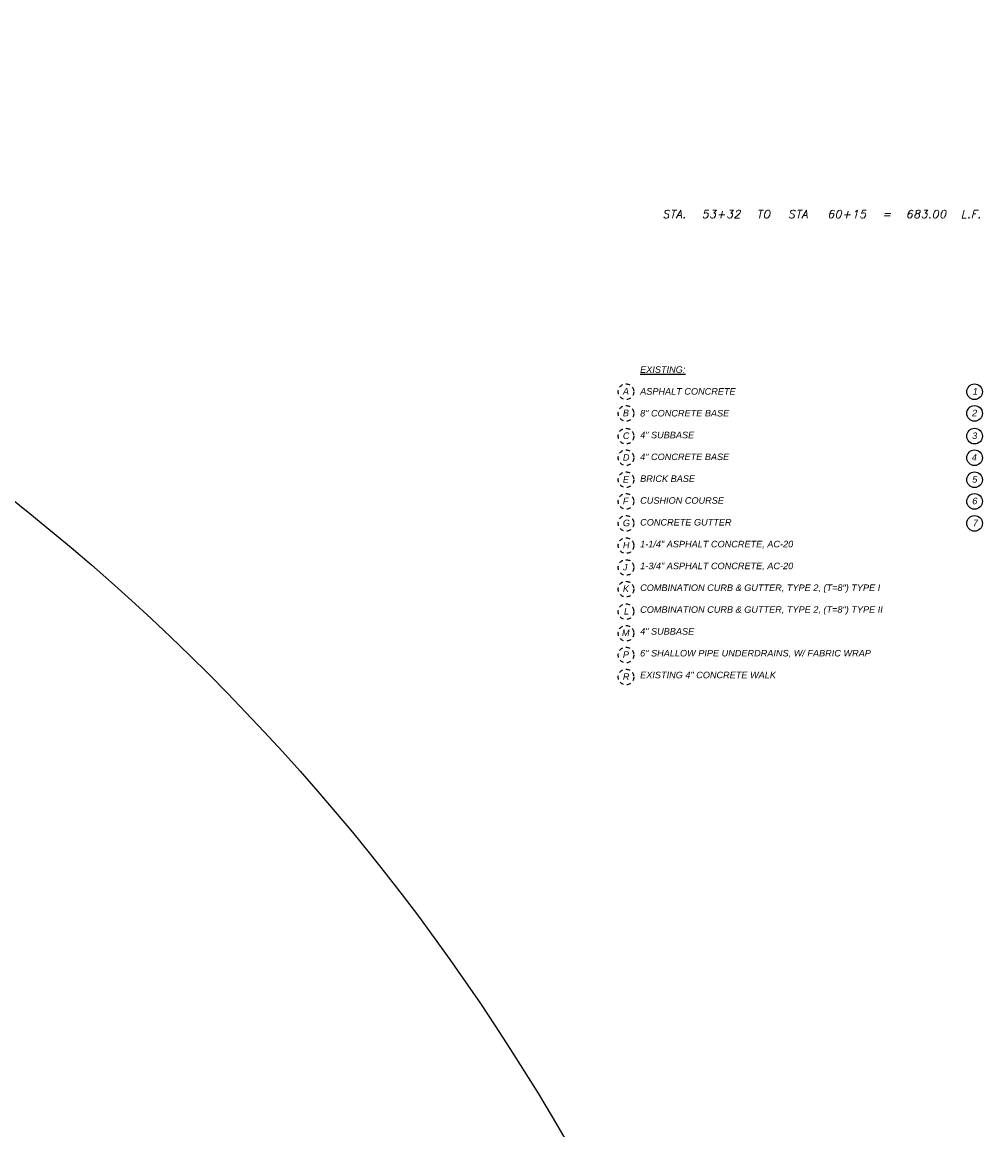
# Model space of a CAD drawing. Extents: x 194474 to 194641, y 289081 to 289217.
# Tile 5 of 9: x 194585 to 194614, y 289183 to 289217. Entities that reach past the tile are written whole.
import ezdxf

# ---------------------------------------------------------------- set-up
doc = ezdxf.new("R2010")
doc.units = 0
doc.header["$MEASUREMENT"] = 0
doc.linetypes.add('HIDDEN2', pattern=[0.1875, 0.125, -0.0625])
doc.layers.add('_VPort', color=7, linetype='Continuous', plot=False)
doc.layers.add('G_P-AN-Line-3', color=6, linetype='Continuous')
doc.layers.add('G_P-AN-Text-Notes', color=7, linetype='Continuous')
doc.styles.add('_CT_X-Text-A', font='ariali.ttf', dxfattribs={"height": 0.08})
doc.styles.add('SLANT1', font='SIMPLEX.SHX', dxfattribs={"width": 0.8, "oblique": 22})

msp = doc.modelspace()

# ---------------------------------------------------------------- linework, layer by layer
at = {"layer": '_VPort'}
msp.add_circle((194542.401, 289148.827), 68.036, dxfattribs=at)
at = {"layer": 'G_P-AN-Line-3', "color": 0, "linetype": 'HIDDEN2'}
for centre in [(194603.267, 289205.567), (194603.267, 289204.906), (194603.267, 289204.21), (194603.267, 289203.549), (194603.267, 289202.877), (194603.267, 289202.216), (194603.267, 289201.545), (194603.267, 289200.866), (194603.267, 289200.195), (194603.267, 289199.534), (194603.267, 289198.846), (194603.267, 289198.185), (194603.267, 289197.52), (194603.267, 289196.848)]:
    msp.add_circle(centre, 0.239, dxfattribs=at)
at = {"layer": 'G_P-AN-Line-3', "color": 0}
for centre in [(194613.923, 289205.567), (194613.923, 289204.906), (194613.923, 289204.21), (194613.923, 289203.549), (194613.923, 289202.877), (194613.923, 289202.216), (194613.923, 289201.545)]:
    msp.add_circle(centre, 0.239, dxfattribs=at)

# ---------------------------------------------------------------- texts
at = {"layer": 'G_P-AN-Line-3', "color": 0, "char_height": 0.2, "attachment_point": 1, "style": '_CT_X-Text-A'}
for s, insert, width in [('{\\LEXISTING:}\\P\\PASPHALT CONCRETE\\P\\P8" CONCRETE BASE\\P\\P4" SUBBASE\\P\\P4" CONCRETE BASE\\P\\PBRICK BASE\\P\\PCUSHION COURSE\\P\\PCONCRETE GUTTER\\P\\P1-1/4" ASPHALT CONCRETE, AC-20\\P\\P1-3/4" ASPHALT CONCRETE, AC-20\\P\\PCOMBINATION CURB & GUTTER, TYPE 2, (T=8") TYPE I\\P\\PCOMBINATION CURB & GUTTER, TYPE 2, (T=8") TYPE II\\P\\P4" SUBBASE\\P\\P6" SHALLOW PIPE UNDERDRAINS, W/ FABRIC WRAP\\P\\PEXISTING 4" CONCRETE WALK', (194603.7, 289206.345), 7.62772), ('A', (194603.172, 289205.679), 0.37193), ('1', (194613.868, 289205.679), 0.37193), ('B', (194603.172, 289205.018), 0.37193), ('2', (194613.848, 289205.018), 0.37193), ('C', (194603.172, 289204.322), 0.37193), ('3', (194613.849, 289204.322), 0.37193), ('D', (194603.172, 289203.661), 0.37193), ('4', (194613.838, 289203.661), 0.37193), ('E', (194603.172, 289202.989), 0.37193), ('5', (194613.852, 289202.989), 0.37193), ('F', (194603.172, 289202.328), 0.37193), ('6', (194613.851, 289202.328), 0.37193), ('G', (194603.172, 289201.657), 0.37193), ('7', (194613.871, 289201.657), 0.37193), ('H', (194603.172, 289200.978), 0.37193), ('J', (194603.172, 289200.307), 0.37193), ('K', (194603.172, 289199.646), 0.37193), ('L', (194603.205, 289198.958), 0.37193), ('M', (194603.144, 289198.297), 0.37193), ('P', (194603.172, 289197.632), 0.37193), ('R', (194603.172, 289196.96), 0.37193)]:
    msp.add_mtext(s, dxfattribs=dict(at, insert=insert, width=width))

# ---------------------------------------------------------------- next in the draw order: texts
at = {"layer": 'G_P-AN-Text-Notes', "insert": (194604.385, 289211.116), "char_height": 0.24, "attachment_point": 1, "style": 'SLANT1', "bg_fill": 3, "box_fill_scale": 1.2, "bg_fill_color": 256, "bg_fill_transparency": 0}
msp.add_mtext_dynamic_manual_height_columns('\\pxt5,12,16,21,28,31,38;{\\Q13;\\W1;\\T1.1;STA. ^I53+32 ^ITO ^ISTA ^I60+15 ^I= ^I683.00^IL.F.}', width=9.83549, gutter_width=10, heights=[0], dxfattribs=at)

doc.saveas('drawing.dxf')
